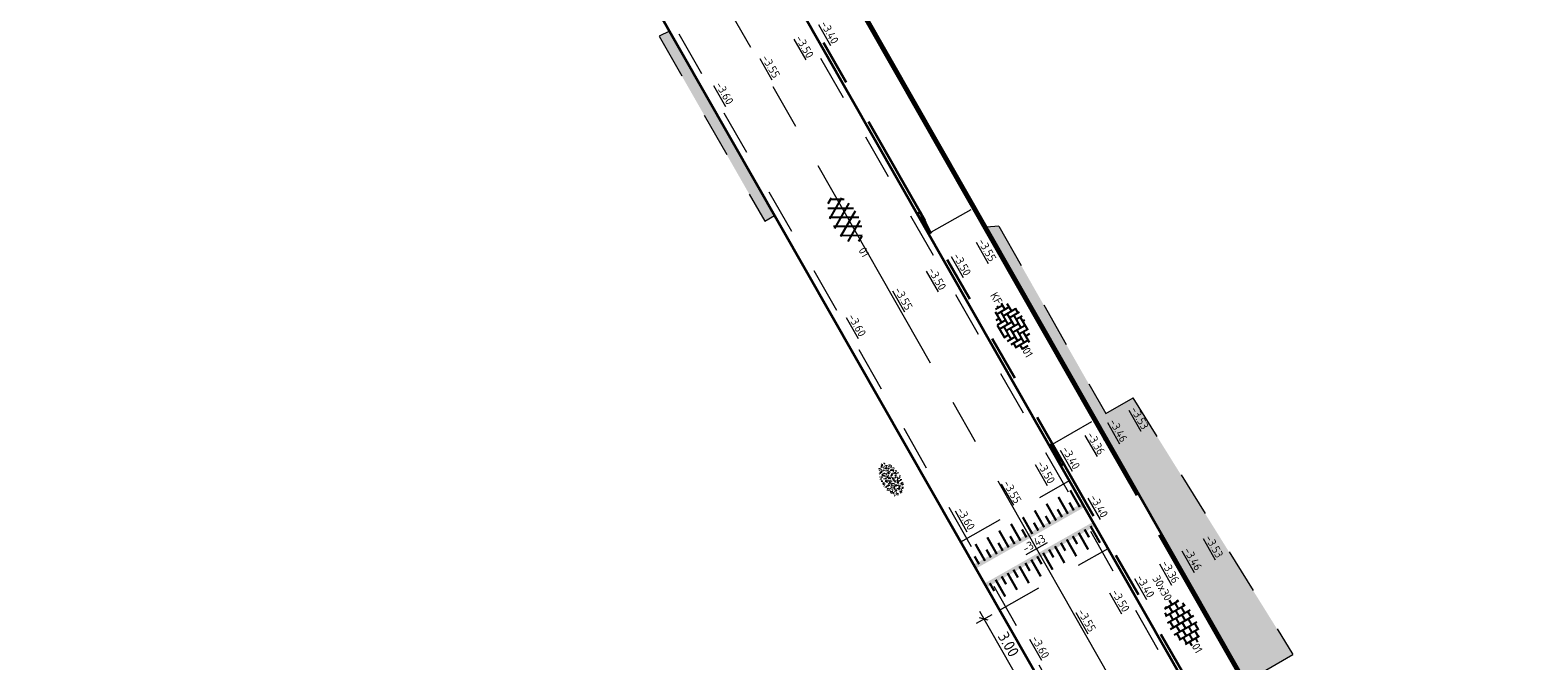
# Model space of a CAD drawing. Header units: metres. Extents: x 111691 to 117439, y 474133 to 478789.
# Tile 6 of 127: x 114879 to 114945, y 475550 to 475578. Entities that reach past the tile are written whole.
import ezdxf
from ezdxf.enums import TextEntityAlignment as Align

# ---------------------------------------------------------------- set-up
doc = ezdxf.new("R2010")
doc.units = ezdxf.units.M
for name, pattern in [('AM-AS', [16, 10, -2, 2, -2]), ('VH-GAZONBAND_100X200', [9.5, 7.5, -2]), ('VH-TROTTOIRBAND_130-150', [15, 5, -2, 2, -2, 2, -2]), ('XX-HIDDEN', [4, 2, -2])]:
    doc.linetypes.add(name, pattern=pattern)
doc.layers.get('Defpoints').update_dxf_attribs({"lineweight": 25})
for name, color, linetype, lineweight in [('N-WE-AM-AS-G', 10, 'AM-AS', 18), ('N-WE-GR-GRAS-S', 60, 'Continuous', 25), ('N-WE-VH-HOOGTELABEL-T18', 2, 'Continuous', 18), ('N-WE-VH-KANTOPSLUITING_GAZONBAND_100X200-G', 90, 'VH-GAZONBAND_100X200', 35), ('N-WE-VH-KANTOPSLUITING_OPSLUITBAND_100X200-G', 150, 'Continuous', 35), ('N-WE-VH-KANTOPSLUITING_TROTTOIRBAND_130 150-G', 210, 'VH-TROTTOIRBAND_130-150', 35), ('N-WE-VH-KANTOPSLUITING_VERLOOPBAND-G', 40, 'Continuous', 35), ('N-WE-VH-KANTOPSLUITING_VOORKANTBAND-G', 7, 'Continuous', 35), ('N-WE-VH-KANTVERHARDING-G', 1, 'Continuous', 35), ('N-WE-VH-MAATVOERING-M', 7, 'Continuous', 18), ('N-WE-VH-MARKERING_DREMPEL-G', 7, 'Continuous', 25), ('N-WE-VH-MARKERING_VOP-A', 7, 'Continuous', 25), ('N-WE-VH-MATERIAALGRENS-G', 7, 'XX-HIDDEN', 18), ('N-WE-VH-VERHARDING_ASFALT-S', 7, 'Continuous', 25), ('N-WE-VH-VERHARDING_BETONSTRAATSTEEN-S', 7, 'Continuous', 25), ('N-WE-VH-VERHARDING_HERSTRATEN-S', 253, 'Continuous', 25), ('N-WE-VH-VERHARDING_TEGEL-S', 7, 'Continuous', 25)]:
    doc.layers.add(name, color=color, linetype=linetype, lineweight=lineweight)
doc.styles.add('NLCS-ISO', font='NLCS-ISO.ttf')
doc.styles.add('NLCS-ISO-ANNOTATIEF-T25', font='NLCS-ISO.ttf', dxfattribs={"height": 2.5})
doc.styles.add('NLCS-ISO-M200-T18', font='NLCS-ISO.ttf', dxfattribs={"height": 0.36})
doc.dimstyles.new('NLCS-ANNOTATIEF-T25-SCHRAP_L2_H1', dxfattribs={"dimtxt": 2.5, "dimasz": 1.4, "dimexe": 2, "dimexo": 2, "dimgap": 0.7, "dimtad": 1, "dimzin": 0, "dimdsep": 46, "dimtxsty": 'NLCS-ISO-ANNOTATIEF-T25', "dimblk": 'OBLIQUE', "dimcen": 0, "dimdle": 2, "dimclrd": 256, "dimclre": 256, "dimclrt": 256, "dimadec": 1, "dimazin": 0, "dimtfac": 1, "dimtdec": 3, "dimtofl": 0, "dimtmove": 0, "dimatfit": 3, "dimldrblk": 'OBLIQUE', "dimfxl": 2, "dimfxlon": 1, "dimtfillclr": 256, "dimtolj": 1, "dimtzin": 0, "dimlwd": -1, "dimlwe": -1, "dimarcsym": 0})

# ---------------------------------------------------------------- blocks, each defined once
blk = doc.blocks.new('SVH-ASFALT-SO')
at = {"ltscale": 0.1}
for p, q in [((-3.36, 2.17), (-1.83, 4.83)), ((0.36, -0.07), (-2.31, 4.55)), ((-1.91, 0.69), (0.95, 5.64)), ((2.75, -0.22), (-0.47, 5.37)), ((0, 0), (3.27, 5.66)), ((4.87, 0.12), (1.65, 5.7)), ((2.18, -0.23), (5.32, 5.22)), ((6.7, 0.95), (4.04, 5.55)), ((4.66, 0.07), (7.07, 4.25)), ((7.83, 2.99), (7.15, 4.18)), ((-2.72, 1.26), (-3.45, 2.54))]:
    blk.add_line(p, q, dxfattribs=at)
at = {"style": 'NLCS-ISO'}
blk.add_attdef('KLEUR', text='', height=1.8, dxfattribs=at).set_placement((9.49, 2.74), align=Align.MIDDLE_LEFT)
at = {"style": 'NLCS-ISO', "flags": 1}
blk.add_attdef('FUNCTIE', text='', height=1.8, dxfattribs=at).set_placement((0.12, -3.58), align=Align.MIDDLE_CENTER)
blk = doc.blocks.new('SGR-GRAS_01-SO')
at = {"ltscale": 0.1}
for p, q in [((-1.96, -0.07), (-1.98, 0)), ((-1.93, 0.19), (-1.93, 0.24)), ((-1.89, 0.24), (-1.92, 0.25)), ((-1.67, 0.02), (-1.6, 0.04)), ((-1.6, 0.24), (-1.65, 0.29)), ((-1.53, 0.32), (-1.6, 0.35)), ((-1.45, 0.64), (-1.52, 0.66)), ((-1.52, 0.19), (-1.44, 0.19)), ((-1.47, 0.58), (-1.48, 0.65)), ((-1.43, 0.48), (-1.35, 0.5)), ((-1.36, 0.21), (-1.43, 0.23)), ((-1.42, 0.13), (-1.36, 0.17)), ((-1.38, 0.11), (-1.32, 0.16)), ((-1.37, 0.01), (-1.38, 0.08)), ((-1.33, 0.11), (-1.33, 0.19)), ((-1.3, 0.76), (-1.32, 0.77)), ((-1.28, 0.68), (-1.28, 0.76)), ((-1.17, 0.39), (-1.23, 0.43)), ((-1.17, 0.24), (-1.22, 0.29)), ((-1.15, 0.65), (-1.21, 0.7)), ((-1.11, 0.17), (-1.04, 0.19)), ((-1.03, 0.03), (-1.1, 0.07)), ((-0.94, 0.84), (-1, 0.88)), ((-0.97, 0.51), (-0.92, 0.57)), ((-0.89, 0.5), (-0.97, 0.52)), ((-0.94, 0.19), (-0.87, 0.19)), ((-0.92, 0.42), (-0.86, 0.46)), ((-0.89, 0.81), (-0.82, 0.81)), ((-0.87, 0.66), (-0.89, 0.73)), ((-0.8, 0.06), (-0.88, 0.08)), ((-0.87, 0.62), (-0.8, 0.64)), ((-0.8, 0.47), (-0.87, 0.51)), ((-0.75, 0.24), (-0.8, 0.29)), ((-0.77, 0.09), (-0.79, 0.16)), ((-0.73, 0.65), (-0.78, 0.7)), ((-0.74, 0.03), (-0.73, 0.11)), ((-0.67, 0.11), (-0.73, 0.14)), ((-0.69, 0.61), (-0.68, 0.68)), ((-0.58, 0.92), (-0.64, 0.96)), ((-0.56, 0.92), (-0.51, 0.97)), ((-0.56, 0.32), (-0.48, 0.34)), ((-0.44, 0.55), (-0.51, 0.59)), ((-0.43, 0.78), (-0.5, 0.8)), ((-0.42, 0.71), (-0.36, 0.74)), ((-0.34, 0.35), (-0.41, 0.37)), ((-0.32, 0.24), (-0.38, 0.29)), ((-0.31, 0.19), (-0.37, 0.22)), ((-0.37, 0.19), (-0.29, 0.19)), ((-0.31, 0.65), (-0.36, 0.7)), ((-0.32, 0.81), (-0.24, 0.81)), ((-0.32, 0.77), (-0.24, 0.79)), ((-0.28, 0.73), (-0.29, 0.81)), ((-0.21, 1), (-0.27, 1.03)), ((-0.24, 0.02), (-0.17, 0.04)), ((-0.18, 0.17), (-0.19, 0.24)), ((-0.08, 0.63), (-0.14, 0.67)), ((-0.14, -0.04), (-0.14, 0.03)), ((-0.09, 0.53), (-0.09, 0.6)), ((-0.08, 0.16), (-0.03, 0.21)), ((-0.07, 0.19), (0, 0.23)), ((0.06, 0.27), (-0.01, 0.3)), ((0, 0.47), (0.07, 0.49)), ((0.1, 0.24), (0.05, 0.29)), ((0.13, 0.64), (0.06, 0.66)), ((0.07, 0.99), (0.14, 1.03)), ((0.12, 0.65), (0.07, 0.7)), ((0.22, 0.2), (0.15, 0.22)), ((0.21, 0.19), (0.28, 0.19)), ((0.29, 0.71), (0.22, 0.75)), ((0.24, 0.92), (0.31, 0.94)), ((0.26, 0.81), (0.33, 0.81)), ((0.32, 0.81), (0.3, 0.89)), ((0.31, 0.17), (0.39, 0.19)), ((0.32, 0.57), (0.38, 0.62)), ((0.42, 0.34), (0.36, 0.38)), ((0.42, 0.25), (0.4, 0.32)), ((0.43, 0.48), (0.49, 0.51)), ((0.53, 0.24), (0.47, 0.29)), ((0.54, 0.65), (0.49, 0.7)), ((0.56, -0.02), (0.49, 0.02)), ((0.5, 0.45), (0.51, 0.53)), ((0.59, 0.93), (0.52, 0.94)), ((0.55, 0.62), (0.63, 0.64)), ((0.65, 0.79), (0.58, 0.83)), ((0.68, 0.49), (0.61, 0.51)), ((0.77, 0.05), (0.7, 0.07)), ((0.78, 0.42), (0.72, 0.46)), ((0.78, 0.19), (0.86, 0.19)), ((0.83, 0.81), (0.91, 0.81)), ((0.92, 0.06), (0.85, 0.09)), ((0.87, 0.31), (0.94, 0.33)), ((0.95, 0.24), (0.9, 0.29)), ((0.91, 0.89), (0.91, 0.92)), ((0.97, 0.65), (0.91, 0.7)), ((0.93, 0.76), (0.99, 0.8)), ((1.01, 0.87), (0.95, 0.91)), ((1.01, 0.33), (1, 0.4)), ((1.15, 0.78), (1.08, 0.8)), ((1.15, 0.5), (1.08, 0.54)), ((1.1, 0.38), (1.1, 0.45)), ((1.11, 0.77), (1.18, 0.79)), ((1.24, 0.34), (1.17, 0.36)), ((1.18, 0.01), (1.26, 0.03)), ((1.21, 0.21), (1.26, 0.26)), ((1.28, 0.14), (1.22, 0.17)), ((1.28, 0.25), (1.35, 0.29)), ((1.37, 0.24), (1.32, 0.29)), ((1.39, 0.65), (1.34, 0.7)), ((1.36, 0.19), (1.43, 0.19)), ((1.42, 0.46), (1.5, 0.48)), ((1.51, 0.58), (1.44, 0.62)), ((1.64, 0.21), (1.58, 0.25)), ((1.61, 0.41), (1.59, 0.48)), ((1.69, 0.3), (1.7, 0.37)), ((1.79, 0.19), (1.72, 0.21)), ((1.74, 0.16), (1.81, 0.18)), ((1.8, 0.24), (1.75, 0.29)), ((1.93, 0.19), (1.95, 0.19)), ((-1.92, -0.16), (-1.85, -0.12)), ((-1.82, -0.08), (-1.9, -0.06)), ((-1.76, -0.13), (-1.82, -0.09)), ((-1.78, -0.3), (-1.73, -0.25)), ((-1.62, -0.5), (-1.69, -0.46)), ((-1.63, -0.57), (-1.68, -0.52)), ((-1.61, -0.17), (-1.67, -0.11)), ((-1.57, -0.44), (-1.49, -0.44)), ((-1.54, -0.66), (-1.5, -0.64)), ((-1.4, -0.05), (-1.46, -0.01)), ((-1.38, -0.46), (-1.38, -0.39)), ((-1.35, -0.28), (-1.28, -0.26)), ((-1.27, -0.23), (-1.34, -0.21)), ((-1.26, -0.42), (-1.33, -0.38)), ((-1.27, -0.56), (-1.28, -0.48)), ((-1.21, -0.57), (-1.26, -0.52)), ((-1.18, -0.67), (-1.25, -0.65)), ((-1.19, -0.17), (-1.24, -0.11)), ((-1.13, -0.78), (-1.19, -0.75)), ((-1.06, -0.39), (-1, -0.35)), ((-1.04, -0.58), (-0.97, -0.57)), ((-0.99, -0.44), (-0.92, -0.44)), ((-0.9, -0.34), (-0.96, -0.3)), ((-0.9, -0.65), (-0.84, -0.6)), ((-0.84, -0.94), (-0.85, -0.93)), ((-0.78, -0.57), (-0.84, -0.52)), ((-0.76, -0.7), (-0.83, -0.67)), ((-0.76, -0.17), (-0.82, -0.11)), ((-0.8, -0.13), (-0.73, -0.11)), ((-0.71, -0.38), (-0.79, -0.36)), ((-0.79, -0.54), (-0.78, -0.46)), ((-0.72, -0.89), (-0.65, -0.87)), ((-0.71, -0.9), (-0.64, -0.86)), ((-0.62, -0.82), (-0.7, -0.8)), ((-0.67, -0.48), (-0.69, -0.4)), ((-0.53, -0.26), (-0.6, -0.22)), ((-0.58, -0.99), (-0.59, -0.97)), ((-0.57, -0.1), (-0.5, -0.06)), ((-0.49, -0.25), (-0.44, -0.19)), ((-0.48, -0.44), (-0.41, -0.42)), ((-0.4, -0.63), (-0.46, -0.59)), ((-0.38, -0.98), (-0.43, -0.93)), ((-0.42, -0.44), (-0.34, -0.44)), ((-0.36, -0.57), (-0.41, -0.52)), ((-0.34, -0.17), (-0.39, -0.11)), ((-0.26, -0.99), (-0.33, -0.95)), ((-0.25, -0.09), (-0.32, -0.07)), ((-0.17, -0.18), (-0.24, -0.14)), ((-0.16, -0.53), (-0.23, -0.51)), ((-0.21, -0.61), (-0.15, -0.58)), ((-0.19, -0.62), (-0.19, -0.54)), ((-0.17, -0.74), (-0.1, -0.72)), ((-0.07, -0.97), (-0.14, -0.95)), ((-0.04, -0.55), (-0.1, -0.51)), ((-0.08, -0.4), (-0.09, -0.32)), ((-0.01, -1.01), (0.04, -0.95)), ((0.05, -0.98), (0, -0.93)), ((0.07, -0.57), (0.01, -0.52)), ((0.02, -0.96), (0.01, -0.89)), ((0.08, -0.17), (0.03, -0.11)), ((0.1, -0.91), (0.03, -0.88)), ((0.07, -0.29), (0.14, -0.27)), ((0.19, -0.1), (0.13, -0.06)), ((0.16, -0.44), (0.23, -0.44)), ((0.17, -1.04), (0.22, -1.02)), ((0.31, -0.24), (0.24, -0.22)), ((0.33, -0.47), (0.26, -0.43)), ((0.29, -0.33), (0.35, -0.29)), ((0.4, -0.68), (0.32, -0.66)), ((0.39, -0.6), (0.45, -0.55)), ((0.39, -0.59), (0.46, -0.57)), ((0.4, -0.69), (0.41, -0.62)), ((0.46, -0.83), (0.4, -0.8)), ((0.47, -0.98), (0.42, -0.93)), ((0.49, -0.57), (0.44, -0.52)), ((0.45, -0.12), (0.46, -0.05)), ((0.51, -0.17), (0.45, -0.11)), ((0.52, -0.32), (0.5, -0.24)), ((0.62, -0.88), (0.6, -0.81)), ((0.63, -0.14), (0.7, -0.12)), ((0.69, -0.39), (0.62, -0.35)), ((0.64, -0.84), (0.71, -0.81)), ((0.7, -0.89), (0.77, -0.88)), ((0.73, -0.44), (0.81, -0.44)), ((0.82, -0.76), (0.76, -0.72)), ((0.78, -0.04), (0.85, 0)), ((0.86, -0.39), (0.79, -0.37)), ((0.8, -0.19), (0.85, -0.14)), ((0.86, -0.94), (0.84, -0.93)), ((0.91, -0.57), (0.86, -0.52)), ((0.93, -0.17), (0.88, -0.11)), ((0.95, -0.83), (0.88, -0.81)), ((0.94, -0.44), (1.01, -0.42)), ((1.05, -0.31), (0.99, -0.27)), ((1, -0.77), (1, -0.7)), ((1.05, -0.2), (1.05, -0.12)), ((1.11, -0.24), (1.1, -0.16)), ((1.19, -0.68), (1.12, -0.64)), ((1.14, -0.56), (1.21, -0.52)), ((1.21, -0.8), (1.2, -0.73)), ((1.33, -0.1), (1.26, -0.08)), ((1.26, -0.75), (1.33, -0.73)), ((1.34, -0.57), (1.29, -0.52)), ((1.36, -0.17), (1.3, -0.11)), ((1.31, -0.44), (1.38, -0.44)), ((1.42, -0.23), (1.35, -0.19)), ((1.42, -0.54), (1.35, -0.52)), ((1.55, -0.6), (1.49, -0.56)), ((1.5, -0.29), (1.57, -0.27)), ((1.64, -0.27), (1.65, -0.2)), ((1.64, -0.27), (1.7, -0.23)), ((1.68, -0.55), (1.74, -0.5)), ((1.71, -0.16), (1.69, -0.09)), ((1.78, -0.15), (1.71, -0.11)), ((1.71, -0.52), (1.71, -0.52)), ((1.78, -0.17), (1.73, -0.11)), ((1.88, -0.25), (1.81, -0.23))]:
    blk.add_line(p, q, dxfattribs=at)
at = {"ltscale": 0.1, "style": 'NLCS-ISO'}
blk.add_attdef('TYPE', text='', height=0.5, dxfattribs=at).set_placement((3.47, -0.02), align=Align.MIDDLE_CENTER)
blk = doc.blocks.new('SVH-BSS_KEIFORMAAT_ELLEBOOG-SO')
at = {"ltscale": 0.1}
for p, q in [((-5.61, 0.39), (-3.97, 0.39)), ((-5.02, 0.39), (-5.02, -1.37)), ((-4.95, 1.44), (-2.92, 1.44)), ((-3.97, 1.44), (-3.97, -1.71)), ((-3.1, 2.49), (-1.87, 2.49)), ((-2.92, 2.49), (-2.92, -0.66)), ((-2.92, 0.39), (0.23, 0.39)), ((-1.87, 2.81), (-1.87, 0.39)), ((-1.87, 1.44), (1.28, 1.44)), ((-0.82, 2.94), (-0.82, 1.44)), ((-0.82, 2.49), (2.33, 2.49)), ((-0.82, 0.39), (-0.82, -2.76)), ((0.23, 2.97), (0.23, 2.49)), ((0.23, 1.44), (0.23, -1.71)), ((1.28, 2.49), (1.28, -0.66)), ((1.28, 0.39), (4.43, 0.39)), ((2.33, 2.71), (2.33, 0.39)), ((2.33, 1.44), (4.95, 1.44)), ((3.38, 2.38), (3.38, 1.44)), ((3.38, 0.39), (3.38, -2.38)), ((4.43, 1.44), (4.43, -1.71)), ((5.48, 0.74), (5.48, -0.66)), ((5.48, 0.39), (5.61, 0.39)), ((-5.52, -0.66), (-5.02, -0.66)), ((-4.62, -1.71), (-1.87, -1.71)), ((-3.97, -0.66), (-0.82, -0.66)), ((-2.92, -1.71), (-2.92, -2.55)), ((-1.87, -0.66), (-1.87, -2.81)), ((-1.87, -2.76), (1.28, -2.76)), ((-0.82, -1.71), (2.33, -1.71)), ((0.23, -0.66), (3.38, -0.66)), ((0.23, -2.76), (0.23, -2.97)), ((1.28, -1.71), (1.28, -2.9)), ((2.33, -0.66), (2.33, -2.71)), ((3.38, -1.71), (4.62, -1.71)), ((4.43, -0.66), (5.52, -0.66))]:
    blk.add_line(p, q, dxfattribs=at)
at = {"style": 'NLCS-ISO'}
blk.add_attdef('FORMAAT', text='', height=1.8, dxfattribs=at).set_placement((-5.71, 0), align=Align.MIDDLE_RIGHT)
blk.add_attdef('KLEUR', text='', height=1.8, dxfattribs=at).set_placement((5.71, 0), align=Align.MIDDLE_LEFT)
at = {"style": 'NLCS-ISO', "flags": 1}
blk.add_attdef('FUNCTIE', text='', height=1.8, dxfattribs=at).set_placement((0.12, -3.58), align=Align.MIDDLE_CENTER)
blk = doc.blocks.new('_Oblique')
at = {"color": 0, "linetype": 'ByBlock', "lineweight": -2}
blk.add_line((-0.5, -0.5), (0.5, 0.5), dxfattribs=at)
blk = doc.blocks.new('*D335')
at = {"layer": 'Defpoints', "color": 0, "transparency": 16777216}
for p in [(114921.296, 475552.209), (114922.782, 475549.603), (114922.092, 475549.21)]:
    blk.add_point(p, dxfattribs=at)
at = {"layer": 'N-WE-VH-MAATVOERING-M', "transparency": 16777216}
for p, q in [((114920.949, 475552.011), (114920.259, 475551.618)), ((114920.408, 475552.163), (114922.29, 475548.862)), ((114922.435, 475549.405), (114921.745, 475549.012))]:
    blk.add_line(p, q, dxfattribs=at)
at = {"layer": 'N-WE-VH-MAATVOERING-M', "transparency": 16777216, "xscale": 0.28, "yscale": 0.28, "zscale": 0.28}
for p, rotation in [((114920.606, 475551.816), 119.6944698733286), ((114922.092, 475549.21), 299.6944698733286)]:
    blk.add_blockref('_Oblique', p, dxfattribs=dict(at, rotation=rotation))
at = {"layer": 'N-WE-VH-MAATVOERING-M', "transparency": 16777216, "insert": (114921.688, 475550.706), "char_height": 0.5, "attachment_point": 5, "rotation": 299.69447, "style": 'NLCS-ISO-ANNOTATIEF-T25', "bg_fill": 3, "box_fill_scale": 1.1, "bg_fill_color": 256, "bg_fill_true_color": 13158600, "bg_fill_transparency": 0}
blk.add_mtext('\\A1;3.00', dxfattribs=at)
blk = doc.blocks.new('SVH-TEGEL_300X300_DUN_HALFST-SO')
for p, q in [((-5.66, 0), (-4.5, 0)), ((-4.89, 1.5), (-4.5, 1.5)), ((-4.5, -1.8), (-4.5, 1.8)), ((-4.5, 0.75), (-3, 0.75)), ((-3.7, 2.25), (-3, 2.25)), ((-3, -2.52), (-3, 2.52)), ((-3, 1.5), (-1.5, 1.5)), ((-3, 0), (-1.5, 0)), ((-1.5, -2.87), (-1.5, 2.87)), ((-1.5, 2.25), (0, 2.25)), ((-1.5, 0.75), (0, 0.75)), ((0, -2.97), (0, 2.97)), ((0, 1.5), (1.5, 1.5)), ((0, 0), (1.5, 0)), ((1.5, -2.87), (1.5, 2.87)), ((1.5, 2.25), (3, 2.25)), ((1.5, 0.75), (3, 0.75)), ((3, -2.52), (3, 2.52)), ((3, 1.5), (4.5, 1.5)), ((3, 0), (4.5, 0)), ((4.5, -1.8), (4.5, 1.8)), ((4.5, 0.75), (5.48, 0.75)), ((-4.89, -1.5), (-4.5, -1.5)), ((-4.5, -0.75), (-3, -0.75)), ((-3.7, -2.25), (-3, -2.25)), ((-3, -1.5), (-1.5, -1.5)), ((-1.5, -0.75), (0, -0.75)), ((-1.5, -2.25), (0, -2.25)), ((0, -1.5), (1.5, -1.5)), ((1.5, -0.75), (3, -0.75)), ((1.5, -2.25), (3, -2.25)), ((3, -1.5), (4.5, -1.5)), ((4.5, -0.75), (5.48, -0.75))]:
    blk.add_line(p, q)
at = {"style": 'NLCS-ISO'}
blk.add_attdef('FORMAAT', text='', height=1.8, dxfattribs=at).set_placement((-5.76, 0), align=Align.MIDDLE_RIGHT)
blk.add_attdef('KLEUR', text='', height=1.8, dxfattribs=at).set_placement((5.58, 0), align=Align.MIDDLE_LEFT)
at = {"style": 'NLCS-ISO', "flags": 1}
blk.add_attdef('FUNCTIE', text='', height=1.8, dxfattribs=at).set_placement((0.12, -3.58), align=Align.MIDDLE_CENTER)

msp = doc.modelspace()

# ---------------------------------------------------------------- hatches: boundary and pattern name
at = {"layer": 'N-WE-VH-MARKERING_VOP-A'}
h = msp.add_hatch(color=256, dxfattribs=at)
h.dxf.hatch_style = 1
h.paths.add_polyline_path([(114920.273, 475554.053), (114920.175, 475554.227), (114924.943, 475556.932), (114925.04, 475556.758)])
h = msp.add_hatch(color=256, dxfattribs=at)
h.dxf.hatch_style = 1
h.paths.add_polyline_path([(114920.646, 475553.394), (114920.745, 475553.221), (114925.515, 475555.924), (114925.415, 475556.097)])
at = {"layer": 'N-WE-VH-VERHARDING_HERSTRATEN-S'}
h = msp.add_hatch(color=256, dxfattribs=at)
h.dxf.hatch_style = 1
h.paths.add_polyline_path([(114906.747, 475577.723), (114906.301, 475577.495), (114910.948, 475569.346), (114911.383, 475569.594)])
h = msp.add_hatch(color=256, dxfattribs=at)
h.dxf.hatch_style = 1
h.paths.add_polyline_path([(114925.97, 475560.869), (114921.259, 475569.131), (114920.712, 475569.08), (114924.528, 475562.348), (114932.601, 475548.191), (114940.163, 475534.972), (114940.402, 475535.109), (114939.428, 475536.852), (114939.492, 475537.157), (114932.567, 475549.3), (114934.217, 475550.26), (114927.171, 475561.565)])

# ---------------------------------------------------------------- linework, layer by layer
at = {"layer": 'N-WE-AM-AS-G'}
msp.add_lwpolyline([(114683.337, 475975.123), (114754.77, 475849.778), (114940.564, 475523.974)], dxfattribs=at)
at = {"layer": 'N-WE-VH-KANTOPSLUITING_GAZONBAND_100X200-G'}
msp.add_lwpolyline([(114932.046, 475549.003), (114925.449, 475560.571)], dxfattribs=at)
at = {"layer": 'N-WE-VH-KANTOPSLUITING_OPSLUITBAND_100X200-G', "flags": 128}
msp.add_lwpolyline([(114925.449, 475560.571), (114759.114, 475852.253), (114685.572, 475981.299, -0.004745), (114685.516, 475981.4, -0.004745), (114685.534, 475981.409)], format="xyb", dxfattribs=at)
at = {"layer": 'N-WE-VH-KANTOPSLUITING_TROTTOIRBAND_130 150-G', "flags": 128}
msp.add_lwpolyline([(114685.204, 475977.696), (114757.29, 475851.214), (114938.253, 475533.88)], dxfattribs=at)
at = {"layer": 'N-WE-VH-KANTOPSLUITING_VERLOOPBAND-G'}
for points in [[(114917.673, 475569.666), (114917.803, 475569.74)], [(114917.803, 475569.74), (114918.234, 475568.834), (114917.673, 475569.666)], [(114918.168, 475568.797), (114918.299, 475568.872)], [(114925.449, 475560.572), (114925.536, 475560.621)], [(114926.031, 475559.753), (114925.493, 475560.597), (114925.944, 475559.704)], [(114923.495, 475559.457), (114923.625, 475559.531)], [(114924.121, 475558.662), (114923.56, 475559.494), (114923.99, 475558.588)], [(114925.944, 475559.704), (114926.031, 475559.753)], [(114923.99, 475558.588), (114924.121, 475558.662)]]:
    msp.add_lwpolyline(points, dxfattribs=at)
at = {"layer": 'N-WE-VH-KANTOPSLUITING_VOORKANTBAND-G', "flags": 128}
msp.add_lwpolyline([(114945.006, 475526.479), (114759.201, 475852.303), (114685.659, 475981.348, -0.003536), (114685.618, 475981.422)], format="xyb", dxfattribs=at)
at = {"layer": 'N-WE-VH-KANTOPSLUITING_VOORKANTBAND-G'}
msp.add_lwpolyline([(114685.302, 475977.229), (114757.159, 475851.139), (114942.717, 475525.749)], dxfattribs=at)
at = {"layer": 'N-WE-VH-KANTVERHARDING-G'}
msp.add_lwpolyline([(114680.948, 475973.761), (114752.381, 475848.416), (114938.175, 475522.612)], dxfattribs=at)
at = {"layer": 'N-WE-VH-MARKERING_DREMPEL-G', "const_width": 0.1, "flags": 128}
for points in [[(114924.827, 475556.752), (114924.407, 475557.491)], [(114923.261, 475555.863), (114922.842, 475556.603)], [(114923.783, 475556.16), (114923.364, 475556.899)], [(114924.044, 475556.308), (114923.847, 475556.656)], [(114924.305, 475556.456), (114923.886, 475557.195)], [(114924.566, 475556.604), (114924.369, 475556.952)], [(114922.218, 475555.271), (114921.798, 475556.011)], [(114922.739, 475555.567), (114922.32, 475556.307)], [(114923, 475555.715), (114922.803, 475556.063)], [(114923.522, 475556.012), (114923.325, 475556.359)], [(114921.174, 475554.679), (114920.754, 475555.418)], [(114921.696, 475554.975), (114921.276, 475555.714)], [(114921.957, 475555.123), (114921.759, 475555.471)], [(114922.479, 475555.419), (114922.281, 475555.767)], [(114924.256, 475555.325), (114924.675, 475554.586)], [(114924.517, 475555.473), (114924.714, 475555.125)], [(114924.778, 475555.621), (114925.197, 475554.882)], [(114925.039, 475555.769), (114925.236, 475555.421)], [(114925.3, 475555.917), (114925.719, 475555.177)], [(114920.652, 475554.383), (114920.233, 475555.122)], [(114920.913, 475554.531), (114920.716, 475554.879)], [(114921.435, 475554.827), (114921.237, 475555.175)], [(114923.212, 475554.734), (114923.631, 475553.994)], [(114923.473, 475554.882), (114923.67, 475554.534)], [(114923.734, 475555.029), (114924.153, 475554.29)], [(114923.995, 475555.177), (114924.192, 475554.829)], [(114920.391, 475554.235), (114920.194, 475554.583)], [(114921.907, 475553.994), (114922.104, 475553.646)], [(114922.168, 475554.142), (114922.587, 475553.402)], [(114922.429, 475554.29), (114922.626, 475553.942)], [(114922.69, 475554.438), (114923.109, 475553.698)], [(114922.951, 475554.586), (114923.148, 475554.238)], [(114920.863, 475553.402), (114921.06, 475553.054)], [(114921.124, 475553.55), (114921.543, 475552.811)], [(114921.385, 475553.698), (114921.582, 475553.35)], [(114921.646, 475553.846), (114922.065, 475553.107)]]:
    msp.add_lwpolyline(points, dxfattribs=at)
at = {"layer": 'N-WE-VH-MATERIAALGRENS-G'}
for p, q in [((114919.584, 475555.216), (114924.373, 475557.916)), ((114921.29, 475552.206), (114926.074, 475554.934))]:
    msp.add_line(p, q, dxfattribs=at)
at = {"layer": 'N-WE-VH-MATERIAALGRENS-G', "flags": 128}
for points in [[(114853.965, 475680.777), (114941.903, 475526.572)], [(114849.702, 475678.361), (114937.656, 475524.136)], [(114918.169, 475568.796), (114923.495, 475559.457)]]:
    msp.add_lwpolyline(points, dxfattribs=at)
at = {"layer": 'N-WE-VH-MATERIAALGRENS-G'}
for points in [[(114906.747, 475577.723), (114906.301, 475577.495), (114910.948, 475569.346), (114911.383, 475569.594)], [(114918.299, 475568.872), (114920.123, 475569.912)], [(114921.259, 475569.131), (114920.712, 475569.08)], [(114921.259, 475569.131), (114925.97, 475560.869)], [(114925.97, 475560.869), (114927.172, 475561.566)], [(114927.171, 475561.565), (114934.216, 475550.261)], [(114923.625, 475559.531), (114925.449, 475560.571)], [(114932.566, 475549.304), (114934.216, 475550.261)]]:
    msp.add_lwpolyline(points, dxfattribs=at)

# ---------------------------------------------------------------- block references
at = {"layer": 'N-WE-GR-GRAS-S', "xscale": 0.4, "yscale": 0.4, "zscale": 0.4, "rotation": 300.1117835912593}
msp.add_blockref('SGR-GRAS_01-SO', (114916.524, 475557.971), dxfattribs=at)
at = {"layer": 'N-WE-VH-VERHARDING_ASFALT-S', "xscale": 0.2, "yscale": 0.2, "zscale": 0.2, "rotation": 300.1117835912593}
msp.add_blockref('SVH-ASFALT-SO', (114913.794, 475569.523), dxfattribs=at).add_auto_attribs({'KLEUR': '01'})
at = {"layer": 'N-WE-VH-VERHARDING_BETONSTRAATSTEEN-S', "xscale": 0.2, "yscale": 0.2, "zscale": 0.2, "rotation": 300.1117835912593}
msp.add_blockref('SVH-BSS_KEIFORMAAT_ELLEBOOG-SO', (114921.858, 475564.727), dxfattribs=at).add_auto_attribs({'FORMAAT': 'KF', 'KLEUR': '01'})
at = {"layer": 'N-WE-VH-VERHARDING_TEGEL-S', "xscale": 0.2, "yscale": 0.2, "zscale": 0.2, "rotation": 300.1117835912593}
msp.add_blockref('SVH-TEGEL_300X300_DUN_HALFST-SO', (114929.338, 475551.674), dxfattribs=at).add_auto_attribs({'FORMAAT': '30x30', 'KLEUR': '01'})

# ---------------------------------------------------------------- texts
at = {"layer": 'N-WE-VH-HOOGTELABEL-T18', "style": 'NLCS-ISO-M200-T18'}
for s, rotation, p in [('%%U-3.40', 299.72115, (114913.385, 475578.046)), ('%%U-3.50', 299.72115, (114912.289, 475577.41)), ('%%U-3.55', 299.72115, (114910.798, 475576.546)), ('%%U-3.60', 299.72115, (114908.761, 475575.364)), ('%%U-3.55', 299.72115, (114920.324, 475568.46)), ('%%U-3.50', 299.72115, (114919.223, 475567.822)), ('%%U-3.50', 299.72115, (114918.127, 475567.186)), ('%%U-3.55', 299.72115, (114916.637, 475566.322)), ('%%U-3.60', 299.72115, (114914.599, 475565.14)), ('%%U-3.53', 299.72115, (114927.046, 475561.056)), ('%%U-3.36', 299.72115, (114925.12, 475559.939)), ('%%U-3.46', 299.72115, (114926.107, 475560.511)), ('%%U-3.40', 299.72115, (114924.02, 475559.301)), ('%%U-3.50', 299.72115, (114922.924, 475558.665)), ('%%U-3.55', 299.72115, (114921.433, 475557.801)), ('%%U-3.60', 299.72115, (114919.396, 475556.619)), ('%%U-3.40', 299.72115, (114925.252, 475557.176)), ('%%U-3.43', 29.72115, (114922.429, 475554.727)), ('%%U-3.53', 299.72115, (114930.327, 475555.398)), ('%%U-3.46', 299.72115, (114929.388, 475554.853)), ('%%U-3.36', 299.72115, (114928.402, 475554.281)), ('%%U-3.40', 299.72115, (114927.301, 475553.643)), ('%%U-3.50', 299.72115, (114926.205, 475553.007)), ('%%U-3.55', 299.72115, (114924.715, 475552.143)), ('%%U-3.60', 299.72115, (114922.677, 475550.961))]:
    msp.add_text(s, height=0.36, rotation=rotation, dxfattribs=at).set_placement(p)

# ---------------------------------------------------------------- next in the draw order: dimensions: what is measured, and where the dimension line sits
at = {"layer": 'N-WE-VH-MAATVOERING-M'}
dim = msp.add_aligned_dim(p1=(114921.296, 475552.209), p2=(114922.782, 475549.603), distance=-0.794, dimstyle='NLCS-ANNOTATIEF-T25-SCHRAP_L2_H1', override={"dimtfill": 1}, dxfattribs=at)
dim.commit()
dim.dimension.update_dxf_attribs({"geometry": '*D335', "text_midpoint": (114921.688, 475550.706)})

doc.saveas('drawing.dxf')
